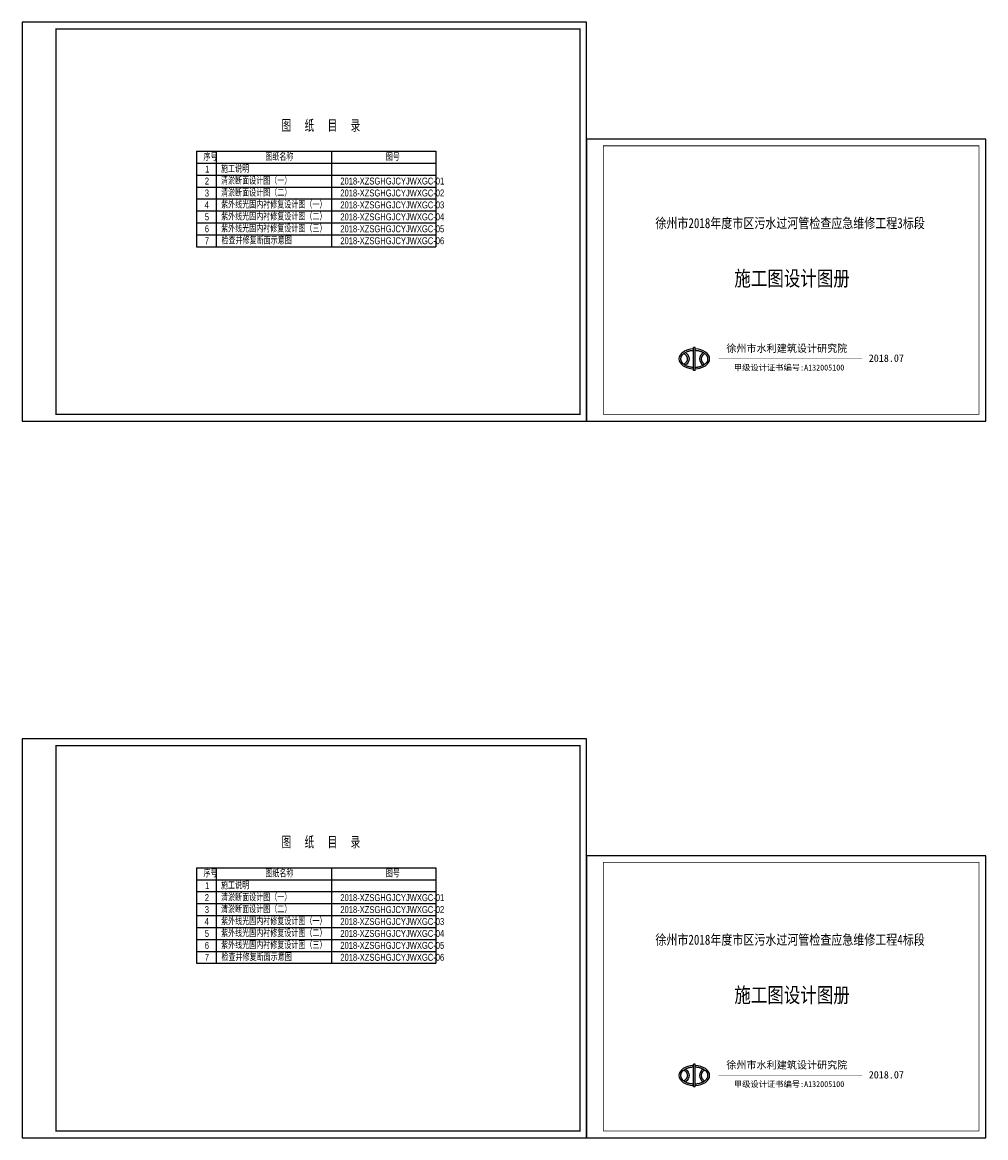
# Model space of a CAD drawing. Header units: millimetres. Extents: x 65530 to 130460, y -103607 to -18875.
# Tile 1 of 73: x 65530 to 79870, y -103607 to -86994. Entities that reach past the tile are written whole.
import ezdxf

# ---------------------------------------------------------------- set-up
doc = ezdxf.new("R2010")
doc.units = ezdxf.units.MM
doc.header["$LTSCALE"] = 0.5
doc.layers.add('标注线', color=4, linetype='Continuous', lineweight=13)
doc.layers.add('细实线', color=7, linetype='Continuous', lineweight=25)
doc.styles.add('li', font='hztxt_e.shx', dxfattribs={"width": 0.75, "bigfont": 'hztxt.shx'})
doc.styles.add('黑体', font='simhei.ttf', dxfattribs={"width": 0.7})

msp = doc.modelspace()

# ---------------------------------------------------------------- linework, layer by layer
at = {"linetype": 'Continuous', "ltscale": 20}
for p, q in [((68123.27, -88913.63), (68123.27, -90336.35)), ((68123.27, -88913.63), (71685.52, -88913.63)), ((68417.22, -88913.63), (68417.22, -90336.35)), ((70130.34, -88913.63), (70130.34, -90336.35)), ((71685.52, -88913.63), (71685.52, -90336.35)), ((71685.52, -88913.63), (71685.52, -90336.35)), ((68123.27, -89091.47), (71685.52, -89091.47)), ((68123.27, -89269.31), (71685.52, -89269.31)), ((68123.27, -89447.15), (71685.52, -89447.15)), ((68123.27, -89624.99), (71685.52, -89624.99)), ((68123.27, -89802.83), (71685.52, -89802.83)), ((68123.27, -89980.67), (71685.52, -89980.67)), ((68123.27, -90158.51), (71685.52, -90158.51)), ((68123.27, -90336.35), (71685.52, -90336.35)), ((68123.27, -99587.02), (68123.27, -101009.74)), ((68123.27, -99587.02), (71685.52, -99587.02)), ((68417.22, -99587.02), (68417.22, -101009.74)), ((70130.34, -99587.02), (70130.34, -101009.74)), ((71685.52, -99587.02), (71685.52, -101009.74)), ((71685.52, -99587.02), (71685.52, -101009.74)), ((68123.27, -99764.86), (71685.52, -99764.86)), ((68123.27, -99942.7), (71685.52, -99942.7)), ((68123.27, -100120.54), (71685.52, -100120.54)), ((68123.27, -100298.38), (71685.52, -100298.38)), ((68123.27, -100476.22), (71685.52, -100476.22)), ((68123.27, -100654.06), (71685.52, -100654.06)), ((68123.27, -100831.9), (71685.52, -100831.9)), ((68123.27, -101009.74), (71685.52, -101009.74))]:
    msp.add_line(p, q, dxfattribs=at)
for p, q in [((75544.81, -91837.47), (75520.13, -91837.47)), ((75520.13, -92178.24), (75520.13, -91837.47)), ((75544.81, -92178.24), (75544.81, -91837.47)), ((75544.81, -92178.24), (75520.13, -92178.24)), ((75544.81, -102510.86), (75520.13, -102510.86)), ((75520.13, -102851.63), (75520.13, -102510.86)), ((75544.81, -102851.63), (75544.81, -102510.86)), ((75544.81, -102851.63), (75520.13, -102851.63))]:
    msp.add_line(p, q)
for points in [[(73929.76, -92933.91), (79869.76, -92933.91), (79869.76, -88733.91), (73929.76, -88733.91)], [(73929.76, -103607.3), (79869.76, -103607.3), (79869.76, -99407.3), (73929.76, -99407.3)]]:
    msp.add_lwpolyline(points, close=True)
for points, const_width in [([(74179.76, -88833.91), (79769.76, -88833.91), (79769.76, -92833.91), (74179.76, -92833.91), (74179.76, -88833.91)], 12), ([(75893.97, -92004.52), (78031.67, -92004.52)], 6), ([(74179.76, -99507.3), (79769.76, -99507.3), (79769.76, -103507.3), (74179.76, -103507.3), (74179.76, -99507.3)], 12), ([(75893.97, -102677.91), (78031.67, -102677.91)], 6)]:
    msp.add_lwpolyline(points, dxfattribs=dict(const_width=const_width))
for centre, start_param, end_param in [((75532.47, -92007.43), 4.76641238, 7.79995824), ((75532.47, -92007.43), 7.90800503, 10.94155089), ((75839.68, -92007.43), 5.59439235, 6.97197835), ((75532.47, -102680.82), 4.76641238, 7.79995824), ((75532.47, -102680.82), 7.90800503, 10.94155089), ((75839.68, -102680.82), 5.59439235, 6.97197835)]:
    msp.add_ellipse(centre, major_axis=(-228.49, 0), ratio=0.65108941, start_param=start_param, end_param=end_param)
at = {"extrusion": (0, 0, -1)}
for centre in [(75225.26, -92007.43), (75225.26, -102680.82)]:
    msp.add_ellipse(centre, major_axis=(228.49, 0), ratio=0.65108941, start_param=5.59439235, end_param=6.97197835, dxfattribs=at)
for points, knots in [([(75520.13, -91883.57), (75516.17, -91883.72), (75512.22, -91883.94), (75502, -91884.7), (75495.75, -91885.36), (75483.39, -91887.02), (75477.27, -91888.03), (75465.23, -91890.39), (75459.29, -91891.75), (75447.67, -91894.79), (75441.98, -91896.48), (75430.88, -91900.16), (75425.47, -91902.16), (75415, -91906.45), (75409.94, -91908.73), (75400.19, -91913.56), (75395.51, -91916.1), (75386.57, -91921.42), (75382.31, -91924.19), (75374.25, -91929.92), (75370.45, -91932.87), (75363.33, -91938.94), (75360.01, -91942.05), (75353.88, -91948.38), (75351.06, -91951.6), (75345.94, -91958.1), (75343.64, -91961.39), (75339.54, -91968), (75337.74, -91971.32), (75334.64, -91977.97), (75333.34, -91981.29), (75331.22, -91987.93), (75330.39, -91991.25), (75329.21, -91997.87), (75328.85, -92001.18), (75328.67, -92005.46), (75328.65, -92006.45), (75328.65, -92007.43), (75328.65, -92010.73), (75328.88, -92014.04), (75329.79, -92020.65), (75330.47, -92023.96), (75332.31, -92030.6), (75333.47, -92033.93), (75336.28, -92040.57), (75337.93, -92043.9), (75341.73, -92050.52), (75343.88, -92053.82), (75348.7, -92060.37), (75351.36, -92063.61), (75357.19, -92070), (75360.36, -92073.14), (75367.19, -92079.3), (75370.85, -92082.31), (75378.64, -92088.15), (75382.76, -92090.98), (75391.45, -92096.42), (75396.01, -92099.03), (75405.53, -92104.01), (75410.48, -92106.38), (75420.75, -92110.83), (75426.05, -92112.92), (75436.98, -92116.79), (75442.59, -92118.57), (75454.07, -92121.81), (75459.93, -92123.26), (75471.87, -92125.83), (75477.94, -92126.95), (75490.22, -92128.82), (75496.43, -92129.58), (75508.47, -92130.69), (75514.29, -92131.07), (75520.13, -92131.29)], [4.77050701, 4.77050701, 4.77050701, 4.77050701, 4.82652278, 4.82652278, 4.91590283, 4.91590283, 5.00528288, 5.00528288, 5.09466294, 5.09466294, 5.18404299, 5.18404299, 5.27342304, 5.27342304, 5.36280309, 5.36280309, 5.45218314, 5.45218314, 5.54156319, 5.54156319, 5.63094325, 5.63094325, 5.7203233, 5.7203233, 5.80970335, 5.80970335, 5.8990834, 5.8990834, 5.98846345, 5.98846345, 6.0778435, 6.0778435, 6.16722355, 6.16722355, 6.25660361, 6.25660361, 6.28318531, 6.28318531, 6.28318531, 6.37256536, 6.37256536, 6.46194541, 6.46194541, 6.55132546, 6.55132546, 6.64070551, 6.64070551, 6.73008556, 6.73008556, 6.81946562, 6.81946562, 6.90884567, 6.90884567, 6.99822572, 6.99822572, 7.08760577, 7.08760577, 7.17698582, 7.17698582, 7.26636587, 7.26636587, 7.35574593, 7.35574593, 7.44512598, 7.44512598, 7.53450603, 7.53450603, 7.62388608, 7.62388608, 7.71326613, 7.71326613, 7.79586362, 7.79586362, 7.79586362, 7.79586362]), ([(75378.86, -91926.64), (75379.06, -91926.77), (75379.25, -91926.91), (75383.48, -91929.92), (75387.28, -91932.87), (75394.4, -91938.94), (75397.71, -91942.05), (75403.85, -91948.38), (75406.66, -91951.6), (75411.78, -91958.1), (75414.09, -91961.39), (75418.19, -91968), (75419.98, -91971.32), (75423.08, -91977.97), (75424.39, -91981.29), (75426.51, -91987.93), (75427.33, -91991.25), (75428.52, -91997.87), (75428.88, -92001.18), (75429.05, -92005.46), (75429.07, -92006.45), (75429.07, -92007.43), (75429.07, -92010.73), (75428.85, -92014.04), (75427.94, -92020.65), (75427.25, -92023.96), (75425.41, -92030.6), (75424.25, -92033.93), (75421.45, -92040.57), (75419.8, -92043.9), (75416, -92050.52), (75413.85, -92053.82), (75409.03, -92060.37), (75406.37, -92063.61), (75400.53, -92070), (75397.36, -92073.14), (75390.53, -92079.3), (75386.87, -92082.31), (75381.64, -92086.23), (75380.26, -92087.23), (75378.86, -92088.22)], [5.53725621, 5.53725621, 5.53725621, 5.53725621, 5.54156319, 5.54156319, 5.63094325, 5.63094325, 5.7203233, 5.7203233, 5.80970335, 5.80970335, 5.8990834, 5.8990834, 5.98846345, 5.98846345, 6.0778435, 6.0778435, 6.16722355, 6.16722355, 6.25660361, 6.25660361, 6.28318531, 6.28318531, 6.28318531, 6.37256536, 6.37256536, 6.46194541, 6.46194541, 6.55132546, 6.55132546, 6.64070551, 6.64070551, 6.73008556, 6.73008556, 6.81946562, 6.81946562, 6.90884567, 6.90884567, 6.99822572, 6.99822572, 7.02911455, 7.02911455, 7.02911455, 7.02911455]), ([(75544.81, -92131.29), (75549.7, -92131.1), (75554.59, -92130.81), (75565.72, -92129.88), (75571.95, -92129.17), (75584.28, -92127.41), (75590.37, -92126.34), (75602.36, -92123.87), (75608.26, -92122.47), (75619.82, -92119.33), (75625.47, -92117.59), (75636.48, -92113.82), (75641.84, -92111.77), (75652.2, -92107.4), (75657.21, -92105.08), (75666.85, -92100.17), (75671.47, -92097.59), (75680.28, -92092.21), (75684.48, -92089.41), (75692.4, -92083.63), (75696.13, -92080.65), (75703.11, -92074.53), (75706.35, -92071.41), (75712.33, -92065.05), (75715.07, -92061.82), (75720.04, -92055.29), (75722.27, -92052), (75726.22, -92045.38), (75727.94, -92042.06), (75730.89, -92035.41), (75732.12, -92032.08), (75734.11, -92025.44), (75734.86, -92022.13), (75735.91, -92015.51), (75736.2, -92012.21), (75736.34, -92005.6), (75736.18, -92002.3), (75735.4, -91995.68), (75734.79, -91992.37), (75733.09, -91985.74), (75732, -91982.41), (75729.34, -91975.77), (75727.77, -91972.44), (75724.11, -91965.81), (75722.04, -91962.5), (75717.37, -91955.94), (75714.78, -91952.69), (75709.1, -91946.27), (75706.01, -91943.11), (75699.32, -91936.92), (75695.74, -91933.88), (75688.09, -91927.99), (75684.03, -91925.13), (75675.47, -91919.63), (75670.97, -91916.98), (75661.58, -91911.93), (75656.68, -91909.52), (75646.52, -91904.99), (75641.26, -91902.86), (75630.43, -91898.9), (75624.86, -91897.07), (75613.46, -91893.74), (75607.63, -91892.23), (75595.75, -91889.56), (75589.71, -91888.39), (75577.48, -91886.41), (75571.28, -91885.6), (75558.79, -91884.34), (75552.5, -91883.89), (75545.73, -91883.6), (75545.27, -91883.59), (75544.81, -91883.57)], [7.91209966, 7.91209966, 7.91209966, 7.91209966, 7.98140629, 7.98140629, 8.07078634, 8.07078634, 8.16016639, 8.16016639, 8.24954644, 8.24954644, 8.33892649, 8.33892649, 8.42830654, 8.42830654, 8.51768659, 8.51768659, 8.60706665, 8.60706665, 8.6964467, 8.6964467, 8.78582675, 8.78582675, 8.8752068, 8.8752068, 8.96458685, 8.96458685, 9.0539669, 9.0539669, 9.14334696, 9.14334696, 9.23272701, 9.23272701, 9.32210706, 9.32210706, 9.41148711, 9.41148711, 9.50086716, 9.50086716, 9.59024721, 9.59024721, 9.67962726, 9.67962726, 9.76900732, 9.76900732, 9.85838737, 9.85838737, 9.94776742, 9.94776742, 10.03714747, 10.03714747, 10.12652752, 10.12652752, 10.21590757, 10.21590757, 10.30528763, 10.30528763, 10.39466768, 10.39466768, 10.48404773, 10.48404773, 10.57342778, 10.57342778, 10.66280783, 10.66280783, 10.75218788, 10.75218788, 10.84156793, 10.84156793, 10.93094799, 10.93094799, 10.93745627, 10.93745627, 10.93745627, 10.93745627]), ([(75686.07, -91926.64), (75685.88, -91926.77), (75685.68, -91926.91), (75681.46, -91929.92), (75677.66, -91932.87), (75670.54, -91938.94), (75667.22, -91942.05), (75661.09, -91948.38), (75658.27, -91951.6), (75653.15, -91958.1), (75650.85, -91961.39), (75646.75, -91968), (75644.95, -91971.32), (75641.85, -91977.97), (75640.55, -91981.29), (75638.42, -91987.93), (75637.6, -91991.25), (75636.42, -91997.87), (75636.06, -92001.18), (75635.88, -92005.46), (75635.86, -92006.45), (75635.86, -92007.43), (75635.86, -92010.73), (75636.09, -92014.04), (75637, -92020.65), (75637.68, -92023.96), (75639.52, -92030.6), (75640.68, -92033.93), (75643.49, -92040.57), (75645.13, -92043.9), (75648.94, -92050.52), (75651.09, -92053.82), (75655.91, -92060.37), (75658.57, -92063.61), (75664.4, -92070), (75667.57, -92073.14), (75674.4, -92079.3), (75678.06, -92082.31), (75683.3, -92086.23), (75684.67, -92087.23), (75686.07, -92088.22)], [5.53725621, 5.53725621, 5.53725621, 5.53725621, 5.54156319, 5.54156319, 5.63094325, 5.63094325, 5.7203233, 5.7203233, 5.80970335, 5.80970335, 5.8990834, 5.8990834, 5.98846345, 5.98846345, 6.0778435, 6.0778435, 6.16722355, 6.16722355, 6.25660361, 6.25660361, 6.28318531, 6.28318531, 6.28318531, 6.37256536, 6.37256536, 6.46194541, 6.46194541, 6.55132546, 6.55132546, 6.64070551, 6.64070551, 6.73008556, 6.73008556, 6.81946562, 6.81946562, 6.90884567, 6.90884567, 6.99822572, 6.99822572, 7.02911455, 7.02911455, 7.02911455, 7.02911455]), ([(75520.13, -102556.96), (75516.17, -102557.11), (75512.22, -102557.33), (75502, -102558.09), (75495.75, -102558.75), (75483.39, -102560.41), (75477.27, -102561.42), (75465.23, -102563.78), (75459.29, -102565.14), (75447.67, -102568.18), (75441.98, -102569.87), (75430.88, -102573.55), (75425.47, -102575.55), (75415, -102579.84), (75409.94, -102582.12), (75400.19, -102586.95), (75395.51, -102589.49), (75386.57, -102594.81), (75382.31, -102597.58), (75374.25, -102603.31), (75370.45, -102606.26), (75363.33, -102612.33), (75360.01, -102615.44), (75353.88, -102621.77), (75351.06, -102624.99), (75345.94, -102631.49), (75343.64, -102634.78), (75339.54, -102641.39), (75337.74, -102644.71), (75334.64, -102651.36), (75333.34, -102654.68), (75331.22, -102661.32), (75330.39, -102664.64), (75329.21, -102671.26), (75328.85, -102674.57), (75328.67, -102678.85), (75328.65, -102679.84), (75328.65, -102680.82), (75328.65, -102684.12), (75328.88, -102687.42), (75329.79, -102694.04), (75330.47, -102697.35), (75332.31, -102703.99), (75333.47, -102707.31), (75336.28, -102713.96), (75337.93, -102717.29), (75341.73, -102723.91), (75343.88, -102727.21), (75348.7, -102733.76), (75351.36, -102737), (75357.19, -102743.39), (75360.36, -102746.53), (75367.19, -102752.69), (75370.85, -102755.7), (75378.64, -102761.54), (75382.76, -102764.37), (75391.45, -102769.81), (75396.01, -102772.42), (75405.53, -102777.4), (75410.48, -102779.77), (75420.75, -102784.22), (75426.05, -102786.31), (75436.98, -102790.18), (75442.59, -102791.96), (75454.07, -102795.2), (75459.93, -102796.65), (75471.87, -102799.22), (75477.94, -102800.34), (75490.22, -102802.21), (75496.43, -102802.97), (75508.47, -102804.08), (75514.29, -102804.46), (75520.13, -102804.68)], [4.77050701, 4.77050701, 4.77050701, 4.77050701, 4.82652278, 4.82652278, 4.91590283, 4.91590283, 5.00528288, 5.00528288, 5.09466294, 5.09466294, 5.18404299, 5.18404299, 5.27342304, 5.27342304, 5.36280309, 5.36280309, 5.45218314, 5.45218314, 5.54156319, 5.54156319, 5.63094325, 5.63094325, 5.7203233, 5.7203233, 5.80970335, 5.80970335, 5.8990834, 5.8990834, 5.98846345, 5.98846345, 6.0778435, 6.0778435, 6.16722355, 6.16722355, 6.25660361, 6.25660361, 6.28318531, 6.28318531, 6.28318531, 6.37256536, 6.37256536, 6.46194541, 6.46194541, 6.55132546, 6.55132546, 6.64070551, 6.64070551, 6.73008556, 6.73008556, 6.81946562, 6.81946562, 6.90884567, 6.90884567, 6.99822572, 6.99822572, 7.08760577, 7.08760577, 7.17698582, 7.17698582, 7.26636587, 7.26636587, 7.35574593, 7.35574593, 7.44512598, 7.44512598, 7.53450603, 7.53450603, 7.62388608, 7.62388608, 7.71326613, 7.71326613, 7.79586362, 7.79586362, 7.79586362, 7.79586362]), ([(75378.86, -102600.03), (75379.06, -102600.16), (75379.25, -102600.3), (75383.48, -102603.31), (75387.28, -102606.26), (75394.4, -102612.33), (75397.71, -102615.44), (75403.85, -102621.77), (75406.66, -102624.99), (75411.78, -102631.49), (75414.09, -102634.78), (75418.19, -102641.39), (75419.98, -102644.71), (75423.08, -102651.36), (75424.39, -102654.68), (75426.51, -102661.32), (75427.33, -102664.64), (75428.52, -102671.26), (75428.88, -102674.57), (75429.05, -102678.85), (75429.07, -102679.84), (75429.07, -102680.82), (75429.07, -102684.12), (75428.85, -102687.42), (75427.94, -102694.04), (75427.25, -102697.35), (75425.41, -102703.99), (75424.25, -102707.31), (75421.45, -102713.96), (75419.8, -102717.29), (75416, -102723.91), (75413.85, -102727.21), (75409.03, -102733.76), (75406.37, -102737), (75400.53, -102743.39), (75397.36, -102746.53), (75390.53, -102752.69), (75386.87, -102755.7), (75381.64, -102759.62), (75380.26, -102760.62), (75378.86, -102761.61)], [5.53725621, 5.53725621, 5.53725621, 5.53725621, 5.54156319, 5.54156319, 5.63094325, 5.63094325, 5.7203233, 5.7203233, 5.80970335, 5.80970335, 5.8990834, 5.8990834, 5.98846345, 5.98846345, 6.0778435, 6.0778435, 6.16722355, 6.16722355, 6.25660361, 6.25660361, 6.28318531, 6.28318531, 6.28318531, 6.37256536, 6.37256536, 6.46194541, 6.46194541, 6.55132546, 6.55132546, 6.64070551, 6.64070551, 6.73008556, 6.73008556, 6.81946562, 6.81946562, 6.90884567, 6.90884567, 6.99822572, 6.99822572, 7.02911455, 7.02911455, 7.02911455, 7.02911455]), ([(75544.81, -102804.68), (75549.7, -102804.49), (75554.59, -102804.2), (75565.72, -102803.27), (75571.95, -102802.56), (75584.28, -102800.79), (75590.37, -102799.73), (75602.36, -102797.26), (75608.26, -102795.86), (75619.82, -102792.72), (75625.47, -102790.98), (75636.48, -102787.21), (75641.84, -102785.16), (75652.2, -102780.79), (75657.21, -102778.47), (75666.85, -102773.56), (75671.47, -102770.98), (75680.28, -102765.6), (75684.48, -102762.8), (75692.4, -102757.02), (75696.13, -102754.04), (75703.11, -102747.92), (75706.35, -102744.8), (75712.33, -102738.44), (75715.07, -102735.2), (75720.04, -102728.68), (75722.27, -102725.39), (75726.22, -102718.77), (75727.94, -102715.45), (75730.89, -102708.8), (75732.12, -102705.47), (75734.11, -102698.83), (75734.86, -102695.52), (75735.91, -102688.9), (75736.2, -102685.6), (75736.34, -102678.99), (75736.18, -102675.69), (75735.4, -102669.07), (75734.79, -102665.76), (75733.09, -102659.13), (75732, -102655.8), (75729.34, -102649.16), (75727.77, -102645.83), (75724.11, -102639.2), (75722.04, -102635.89), (75717.37, -102629.33), (75714.78, -102626.08), (75709.1, -102619.66), (75706.01, -102616.5), (75699.32, -102610.31), (75695.74, -102607.27), (75688.09, -102601.38), (75684.03, -102598.52), (75675.47, -102593.02), (75670.97, -102590.37), (75661.58, -102585.32), (75656.68, -102582.91), (75646.52, -102578.38), (75641.26, -102576.25), (75630.43, -102572.29), (75624.86, -102570.46), (75613.46, -102567.13), (75607.63, -102565.62), (75595.75, -102562.95), (75589.71, -102561.78), (75577.48, -102559.8), (75571.28, -102558.99), (75558.79, -102557.73), (75552.5, -102557.28), (75545.73, -102556.99), (75545.27, -102556.98), (75544.81, -102556.96)], [7.91209966, 7.91209966, 7.91209966, 7.91209966, 7.98140629, 7.98140629, 8.07078634, 8.07078634, 8.16016639, 8.16016639, 8.24954644, 8.24954644, 8.33892649, 8.33892649, 8.42830654, 8.42830654, 8.51768659, 8.51768659, 8.60706665, 8.60706665, 8.6964467, 8.6964467, 8.78582675, 8.78582675, 8.8752068, 8.8752068, 8.96458685, 8.96458685, 9.0539669, 9.0539669, 9.14334696, 9.14334696, 9.23272701, 9.23272701, 9.32210706, 9.32210706, 9.41148711, 9.41148711, 9.50086716, 9.50086716, 9.59024721, 9.59024721, 9.67962726, 9.67962726, 9.76900732, 9.76900732, 9.85838737, 9.85838737, 9.94776742, 9.94776742, 10.03714747, 10.03714747, 10.12652752, 10.12652752, 10.21590757, 10.21590757, 10.30528763, 10.30528763, 10.39466768, 10.39466768, 10.48404773, 10.48404773, 10.57342778, 10.57342778, 10.66280783, 10.66280783, 10.75218788, 10.75218788, 10.84156793, 10.84156793, 10.93094799, 10.93094799, 10.93745627, 10.93745627, 10.93745627, 10.93745627]), ([(75686.07, -102600.03), (75685.88, -102600.16), (75685.68, -102600.3), (75681.46, -102603.31), (75677.66, -102606.26), (75670.54, -102612.33), (75667.22, -102615.44), (75661.09, -102621.77), (75658.27, -102624.99), (75653.15, -102631.49), (75650.85, -102634.78), (75646.75, -102641.39), (75644.95, -102644.71), (75641.85, -102651.36), (75640.55, -102654.68), (75638.42, -102661.32), (75637.6, -102664.64), (75636.42, -102671.26), (75636.06, -102674.57), (75635.88, -102678.85), (75635.86, -102679.84), (75635.86, -102680.82), (75635.86, -102684.12), (75636.09, -102687.42), (75637, -102694.04), (75637.68, -102697.35), (75639.52, -102703.99), (75640.68, -102707.31), (75643.49, -102713.96), (75645.13, -102717.29), (75648.94, -102723.91), (75651.09, -102727.21), (75655.91, -102733.76), (75658.57, -102737), (75664.4, -102743.39), (75667.57, -102746.53), (75674.4, -102752.69), (75678.06, -102755.7), (75683.3, -102759.62), (75684.67, -102760.62), (75686.07, -102761.61)], [5.53725621, 5.53725621, 5.53725621, 5.53725621, 5.54156319, 5.54156319, 5.63094325, 5.63094325, 5.7203233, 5.7203233, 5.80970335, 5.80970335, 5.8990834, 5.8990834, 5.98846345, 5.98846345, 6.0778435, 6.0778435, 6.16722355, 6.16722355, 6.25660361, 6.25660361, 6.28318531, 6.28318531, 6.28318531, 6.37256536, 6.37256536, 6.46194541, 6.46194541, 6.55132546, 6.55132546, 6.64070551, 6.64070551, 6.73008556, 6.73008556, 6.81946562, 6.81946562, 6.90884567, 6.90884567, 6.99822572, 6.99822572, 7.02911455, 7.02911455, 7.02911455, 7.02911455])]:
    msp.add_open_spline(points, degree=3, knots=knots)
at = {"layer": '细实线'}
for points in [[(65529.76, -92933.91), (73929.76, -92933.91), (73929.76, -86993.91), (65529.76, -86993.91)], [(65529.76, -103607.3), (73929.76, -103607.3), (73929.76, -97667.3), (65529.76, -97667.3)]]:
    msp.add_lwpolyline(points, close=True, dxfattribs=at)
at = {"layer": '细实线', "const_width": 20}
for points in [[(66029.76, -87093.91), (73829.76, -87093.91), (73829.76, -92833.91), (66029.76, -92833.91), (66029.76, -87093.91)], [(66029.76, -97767.3), (73829.76, -97767.3), (73829.76, -103507.3), (66029.76, -103507.3), (66029.76, -97767.3)]]:
    msp.add_lwpolyline(points, dxfattribs=at)

# ---------------------------------------------------------------- texts
for s, height, style, width, p in [('序号', 103.334, 'li', 0.75, (68225.05, -89054.22)), ('图纸名称', 103.334, 'li', 0.75, (69146.38, -89054.22)), ('图号', 103.334, 'li', 0.75, (70939.92, -89054.22)), ('1', 103.33, 'li', 0.75, (68250.7, -89232.06)), ('施工说明', 103.334, 'li', 0.75, (68488.18, -89232.06)), ('2', 103.33, 'li', 0.75, (68246.16, -89409.9)), ('清淤断面设计图（一）', 103.334, 'li', 0.75, (68488.18, -89409.9)), ('2018-XZSGHGJCYJWXGC-01', 103.3344, 'li', 0.75, (70263.65, -89409.9)), ('3', 103.33, 'li', 0.75, (68246.16, -89587.74)), ('清淤断面设计图（二）', 103.334, 'li', 0.75, (68488.18, -89587.74)), ('2018-XZSGHGJCYJWXGC-02', 103.3344, 'li', 0.75, (70263.65, -89587.74)), ('4', 103.33, 'li', 0.75, (68243.76, -89765.58)), ('紫外线光固内衬修复设计图（一）', 103.3344, 'li', 0.75, (68488.18, -89765.58)), ('2018-XZSGHGJCYJWXGC-03', 103.3344, 'li', 0.75, (70263.65, -89765.58)), ('5', 103.33, 'li', 0.75, (68246.16, -89943.42)), ('紫外线光固内衬修复设计图（二）', 103.3344, 'li', 0.75, (68488.18, -89943.42)), ('2018-XZSGHGJCYJWXGC-04', 103.3344, 'li', 0.75, (70263.65, -89943.42)), ('6', 103.33, 'li', 0.75, (68246.16, -90121.26)), ('紫外线光固内衬修复设计图（三）', 103.3344, 'li', 0.75, (68488.18, -90121.26)), ('2018-XZSGHGJCYJWXGC-05', 103.3344, 'li', 0.75, (70263.65, -90121.26)), ('徐州市2018年度市区污水过河管检查应急维修工程3标段', 150, '黑体', 0.8, (74953.66, -90059.9)), ('7', 103.33, 'li', 0.75, (68246.16, -90299.1)), ('检查井修复断面示意图', 103.334, 'li', 0.75, (68494.53, -90299.1)), ('2018-XZSGHGJCYJWXGC-06', 103.3344, 'li', 0.75, (70263.65, -90299.1)), ('施工图设计图册', 225, '黑体', 0.8, (76128.46, -90920.73)), ('序号', 103.334, 'li', 0.75, (68225.05, -99727.61)), ('图纸名称', 103.334, 'li', 0.75, (69146.38, -99727.61)), ('图号', 103.334, 'li', 0.75, (70939.92, -99727.61)), ('1', 103.33, 'li', 0.75, (68250.7, -99905.45)), ('施工说明', 103.334, 'li', 0.75, (68488.18, -99905.45)), ('2', 103.33, 'li', 0.75, (68246.16, -100083.29)), ('清淤断面设计图（一）', 103.334, 'li', 0.75, (68488.18, -100083.29)), ('2018-XZSGHGJCYJWXGC-01', 103.3344, 'li', 0.75, (70263.65, -100083.29)), ('3', 103.33, 'li', 0.75, (68246.16, -100261.13)), ('清淤断面设计图（二）', 103.334, 'li', 0.75, (68488.18, -100261.13)), ('2018-XZSGHGJCYJWXGC-02', 103.3344, 'li', 0.75, (70263.65, -100261.13)), ('4', 103.33, 'li', 0.75, (68243.76, -100438.97)), ('紫外线光固内衬修复设计图（一）', 103.3344, 'li', 0.75, (68488.18, -100438.97)), ('2018-XZSGHGJCYJWXGC-03', 103.3344, 'li', 0.75, (70263.65, -100438.97)), ('紫外线光固内衬修复设计图（二）', 103.3344, 'li', 0.75, (68488.18, -100616.81)), ('5', 103.33, 'li', 0.75, (68246.16, -100616.81)), ('紫外线光固内衬修复设计图（三）', 103.3344, 'li', 0.75, (68488.18, -100794.65)), ('2018-XZSGHGJCYJWXGC-04', 103.3344, 'li', 0.75, (70263.65, -100616.81)), ('徐州市2018年度市区污水过河管检查应急维修工程4标段', 150, '黑体', 0.8, (74953.66, -100733.29)), ('6', 103.33, 'li', 0.75, (68246.16, -100794.65)), ('2018-XZSGHGJCYJWXGC-05', 103.3344, 'li', 0.75, (70263.65, -100794.65)), ('7', 103.33, 'li', 0.75, (68246.16, -100972.49)), ('检查井修复断面示意图', 103.334, 'li', 0.75, (68494.53, -100972.49)), ('2018-XZSGHGJCYJWXGC-06', 103.3344, 'li', 0.75, (70263.65, -100972.49)), ('施工图设计图册', 225, '黑体', 0.8, (76128.46, -101594.12))]:
    msp.add_text(s, height=height, dxfattribs=dict(style=style, width=width)).set_placement(p)
at = {"style": '黑体'}
for s, height, p in [('徐州市水利建筑设计研究院', 110, (76008.9, -91905.54)), ('2018.07', 110, (78129.05, -92051.83)), ('甲级设计证书编号:A132005100', 88, (76121.05, -92180.26)), ('徐州市水利建筑设计研究院', 110, (76008.9, -102578.93)), ('2018.07', 110, (78129.05, -102725.22)), ('甲级设计证书编号:A132005100', 88, (76121.05, -102853.65))]:
    msp.add_text(s, height=height, dxfattribs=at).set_placement(p)
at = {"layer": '标注线', "style": 'li', "width": 0.75}
for p in [(69389.9, -88625.19), (69389.9, -99298.58)]:
    msp.add_text('图    纸    目    录 ', height=180, dxfattribs=at).set_placement(p)

doc.saveas('drawing.dxf')
